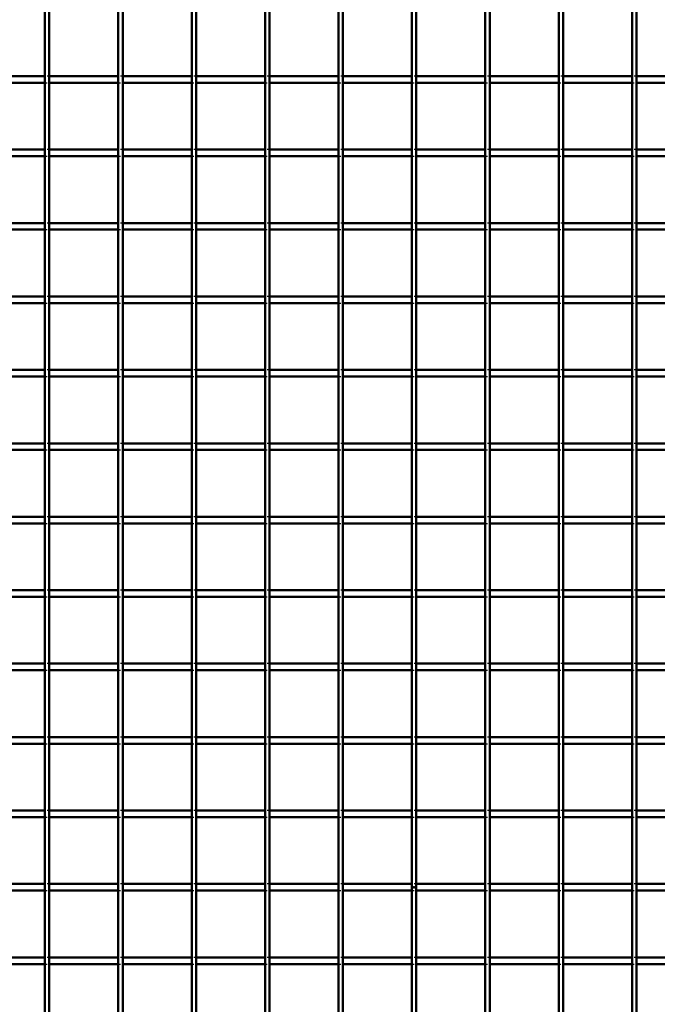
# Model space of a CAD drawing. Header units: millimetres. Extents: x -746 to 545, y -500 to 878.
# Tile 5 of 7: x -179 to 110, y -53 to 394. Entities that reach past the tile are written whole.
import ezdxf

# ---------------------------------------------------------------- set-up
doc = ezdxf.new("R2010")
doc.units = ezdxf.units.MM
doc.linetypes.add('Dashed', pattern=[2, 1, -1])
for name, color, linetype, lineweight in [('2d ConnectionPoints', 7, 'Continuous', 50), ('AM_0', 7, 'Continuous', 50), ('AM_9', 6, 'Dashed', 25)]:
    doc.layers.add(name, color=color, linetype=linetype, lineweight=lineweight)

# ---------------------------------------------------------------- blocks, each defined once
blk = doc.blocks.new('9_LP330333P35011000800VERTICALC7_0_in_LPP3303331180010003500_4')
at = {"layer": 'AM_0'}
for p, q in [((-167.65, -497), (-167.65, 497)), ((-165.65, -497), (-165.65, 497))]:
    blk.add_line(p, q, dxfattribs=at)
blk = doc.blocks.new('10_LP330333P35011000800VERTICALC8_0_in_LPP3303331180010003500_4')
at = {"layer": 'AM_0'}
for p, q in [((-134.32, -497), (-134.32, 497)), ((-132.32, -497), (-132.32, 497))]:
    blk.add_line(p, q, dxfattribs=at)
blk = doc.blocks.new('11_LP330333P35011000800VERTICALC9_0_in_LPP3303331180010003500_4')
at = {"layer": 'AM_0'}
for p, q in [((-100.99, -497), (-100.99, 497)), ((-98.99, -497), (-98.99, 497))]:
    blk.add_line(p, q, dxfattribs=at)
blk = doc.blocks.new('12_LP330333P35011000800VERTICALC10_0_in_LPP3303331180010003500_4')
at = {"layer": 'AM_0'}
for p, q in [((-67.66, -497), (-67.66, 497)), ((-65.66, -497), (-65.66, 497))]:
    blk.add_line(p, q, dxfattribs=at)
blk = doc.blocks.new('13_LP330333P35011000800VERTICALC11_0_in_LPP3303331180010003500_4')
at = {"layer": 'AM_0'}
for p, q in [((-34.33, -497), (-34.33, 497)), ((-32.33, -497), (-32.33, 497))]:
    blk.add_line(p, q, dxfattribs=at)
blk = doc.blocks.new('14_LP330333P35011000800VERTICALC12_0_in_LPP3303331180010003500_4')
at = {"layer": 'AM_0'}
for p, q in [((-1, -497), (-1, 497)), ((1, -497), (1, 497))]:
    blk.add_line(p, q, dxfattribs=at)
blk = doc.blocks.new('15_LP330333P35011000800VERTICALC13_0_in_LPP3303331180010003500_4')
at = {"layer": 'AM_0'}
for p, q in [((32.33, -497), (32.33, 497)), ((34.33, -497), (34.33, 497))]:
    blk.add_line(p, q, dxfattribs=at)
blk = doc.blocks.new('16_LP330333P35011000800VERTICALC14_0_in_LPP3303331180010003500_4')
at = {"layer": 'AM_0'}
for p, q in [((65.66, -497), (65.66, 497)), ((67.66, -497), (67.66, 497))]:
    blk.add_line(p, q, dxfattribs=at)
blk = doc.blocks.new('17_LP330333P35011000800VERTICALC15_0_in_LPP3303331180010003500_4')
at = {"layer": 'AM_0'}
for p, q in [((98.99, -497), (98.99, 497)), ((100.99, -497), (100.99, 497))]:
    blk.add_line(p, q, dxfattribs=at)
blk = doc.blocks.new('40_bgugy3ogl86qzg6vsyz0pb6bl________0_in_LPP3303331180010003500_4')
at = {"layer": 'AM_0'}
for p, q in [((-167.65, -31.83), (-198.98, -31.83)), ((-167.65, -34.83), (-198.98, -34.83)), ((-167.65, -31.83), (-167.65, -34.83)), ((-165.65, -34.83), (-165.65, -31.83)), ((-134.32, -31.83), (-165.65, -31.83)), ((-134.32, -34.83), (-165.65, -34.83)), ((-134.32, -31.83), (-134.32, -34.83)), ((-132.32, -34.83), (-132.32, -31.83)), ((-100.99, -31.83), (-132.32, -31.83)), ((-100.99, -34.83), (-132.32, -34.83)), ((-100.99, -31.83), (-100.99, -34.83)), ((-98.99, -34.83), (-98.99, -31.83)), ((-67.66, -31.83), (-98.99, -31.83)), ((-67.66, -34.83), (-98.99, -34.83)), ((-67.66, -31.83), (-67.66, -34.83)), ((-65.66, -34.83), (-65.66, -31.83)), ((-34.33, -31.83), (-65.66, -31.83)), ((-34.33, -34.83), (-65.66, -34.83)), ((-34.33, -31.83), (-34.33, -34.83)), ((-32.33, -34.83), (-32.33, -31.83)), ((-1, -31.83), (-32.33, -31.83)), ((-1, -34.83), (-32.33, -34.83)), ((-1, -31.83), (-1, -34.83)), ((1, -34.83), (1, -31.83)), ((32.33, -31.83), (1, -31.83)), ((32.33, -34.83), (1, -34.83)), ((32.33, -31.83), (32.33, -34.83)), ((34.33, -34.83), (34.33, -31.83)), ((65.66, -31.83), (34.33, -31.83)), ((65.66, -34.83), (34.33, -34.83)), ((65.66, -31.83), (65.66, -34.83)), ((98.99, -31.83), (67.66, -31.83)), ((67.66, -34.83), (67.66, -31.83)), ((98.99, -34.83), (67.66, -34.83)), ((98.99, -31.83), (98.99, -34.83)), ((100.99, -34.83), (100.99, -31.83)), ((132.32, -31.83), (100.99, -31.83)), ((132.32, -34.83), (100.99, -34.83))]:
    blk.add_line(p, q, dxfattribs=at)
at = {"layer": 'AM_9'}
for p, q in [((-165.65, -31.83), (-167.65, -31.83)), ((-167.65, -34.83), (-165.65, -34.83)), ((-132.32, -31.83), (-134.32, -31.83)), ((-134.32, -34.83), (-132.32, -34.83)), ((-98.99, -31.83), (-100.99, -31.83)), ((-100.99, -34.83), (-98.99, -34.83)), ((-65.66, -31.83), (-67.66, -31.83)), ((-67.66, -34.83), (-65.66, -34.83)), ((-32.33, -31.83), (-34.33, -31.83)), ((-34.33, -34.83), (-32.33, -34.83)), ((1, -31.83), (-1, -31.83)), ((-1, -34.83), (1, -34.83)), ((34.33, -31.83), (32.33, -31.83)), ((32.33, -34.83), (34.33, -34.83)), ((67.66, -31.83), (65.66, -31.83)), ((65.66, -34.83), (67.66, -34.83)), ((100.99, -31.83), (98.99, -31.83)), ((98.99, -34.83), (100.99, -34.83))]:
    blk.add_line(p, q, dxfattribs=at)
blk = doc.blocks.new('41_31twg9jzmk4v7obo5mo35s99h________0_in_LPP3303331180010003500_4')
at = {"layer": 'AM_0'}
for p, q in [((-167.65, 1.5), (-198.98, 1.5)), ((-167.65, 1.5), (-167.65, -1.5)), ((-165.65, -1.5), (-165.65, 1.5)), ((-134.32, 1.5), (-165.65, 1.5)), ((-134.32, 1.5), (-134.32, -1.5)), ((-132.32, -1.5), (-132.32, 1.5)), ((-100.99, 1.5), (-132.32, 1.5)), ((-100.99, 1.5), (-100.99, -1.5)), ((-98.99, -1.5), (-98.99, 1.5)), ((-67.66, 1.5), (-98.99, 1.5)), ((-67.66, 1.5), (-67.66, -1.5)), ((-65.66, -1.5), (-65.66, 1.5)), ((-34.33, 1.5), (-65.66, 1.5)), ((-34.33, 1.5), (-34.33, -1.5)), ((-32.33, -1.5), (-32.33, 1.5)), ((-1, 1.5), (-32.33, 1.5)), ((-1, 1.5), (-1, -1.5)), ((1, -1.5), (1, 1.5)), ((32.33, 1.5), (1, 1.5)), ((32.33, 1.5), (32.33, -1.5)), ((34.33, -1.5), (34.33, 1.5)), ((65.66, 1.5), (34.33, 1.5)), ((65.66, 1.5), (65.66, -1.5)), ((98.99, 1.5), (67.66, 1.5)), ((67.66, -1.5), (67.66, 1.5)), ((98.99, 1.5), (98.99, -1.5)), ((100.99, -1.5), (100.99, 1.5)), ((132.32, 1.5), (100.99, 1.5)), ((-167.65, -1.5), (-198.98, -1.5)), ((-134.32, -1.5), (-165.65, -1.5)), ((-100.99, -1.5), (-132.32, -1.5)), ((-67.66, -1.5), (-98.99, -1.5)), ((-34.33, -1.5), (-65.66, -1.5)), ((-1, -1.5), (-32.33, -1.5)), ((32.33, -1.5), (1, -1.5)), ((65.66, -1.5), (34.33, -1.5)), ((98.99, -1.5), (67.66, -1.5)), ((132.32, -1.5), (100.99, -1.5))]:
    blk.add_line(p, q, dxfattribs=at)
at = {"layer": 'AM_9'}
for p, q in [((-165.65, 1.5), (-167.65, 1.5)), ((-132.32, 1.5), (-134.32, 1.5)), ((-98.99, 1.5), (-100.99, 1.5)), ((-65.66, 1.5), (-67.66, 1.5)), ((-32.33, 1.5), (-34.33, 1.5)), ((1, 1.5), (-1, 1.5)), ((34.33, 1.5), (32.33, 1.5)), ((67.66, 1.5), (65.66, 1.5)), ((100.99, 1.5), (98.99, 1.5)), ((-167.65, -1.5), (-165.65, -1.5)), ((-134.32, -1.5), (-132.32, -1.5)), ((-100.99, -1.5), (-98.99, -1.5)), ((-67.66, -1.5), (-65.66, -1.5)), ((-34.33, -1.5), (-32.33, -1.5)), ((-1, -1.5), (1, -1.5)), ((32.33, -1.5), (34.33, -1.5)), ((65.66, -1.5), (67.66, -1.5)), ((98.99, -1.5), (100.99, -1.5))]:
    blk.add_line(p, q, dxfattribs=at)
blk = doc.blocks.new('42_ovfj961m6nguzmhi7xmbhgf4l________0_in_LPP3303331180010003500_4')
at = {"layer": 'AM_0'}
for p, q in [((-167.65, 34.83), (-198.98, 34.83)), ((-167.65, 31.83), (-198.98, 31.83)), ((-167.65, 34.83), (-167.65, 31.83)), ((-165.65, 31.83), (-165.65, 34.83)), ((-134.32, 34.83), (-165.65, 34.83)), ((-134.32, 31.83), (-165.65, 31.83)), ((-134.32, 34.83), (-134.32, 31.83)), ((-132.32, 31.83), (-132.32, 34.83)), ((-100.99, 34.83), (-132.32, 34.83)), ((-100.99, 31.83), (-132.32, 31.83)), ((-100.99, 34.83), (-100.99, 31.83)), ((-98.99, 31.83), (-98.99, 34.83)), ((-67.66, 34.83), (-98.99, 34.83)), ((-67.66, 31.83), (-98.99, 31.83)), ((-67.66, 34.83), (-67.66, 31.83)), ((-65.66, 31.83), (-65.66, 34.83)), ((-34.33, 34.83), (-65.66, 34.83)), ((-34.33, 31.83), (-65.66, 31.83)), ((-34.33, 34.83), (-34.33, 31.83)), ((-32.33, 31.83), (-32.33, 34.83)), ((-1, 34.83), (-32.33, 34.83)), ((-1, 31.83), (-32.33, 31.83)), ((-1, 34.83), (-1, 31.83)), ((1, 31.83), (1, 34.83)), ((32.33, 34.83), (1, 34.83)), ((32.33, 31.83), (1, 31.83)), ((32.33, 34.83), (32.33, 31.83)), ((34.33, 31.83), (34.33, 34.83)), ((65.66, 34.83), (34.33, 34.83)), ((65.66, 31.83), (34.33, 31.83)), ((65.66, 34.83), (65.66, 31.83)), ((98.99, 34.83), (67.66, 34.83)), ((67.66, 31.83), (67.66, 34.83)), ((98.99, 31.83), (67.66, 31.83)), ((98.99, 34.83), (98.99, 31.83)), ((100.99, 31.83), (100.99, 34.83)), ((132.32, 34.83), (100.99, 34.83)), ((132.32, 31.83), (100.99, 31.83))]:
    blk.add_line(p, q, dxfattribs=at)
at = {"layer": 'AM_9'}
for p, q in [((-165.65, 34.83), (-167.65, 34.83)), ((-167.65, 31.83), (-165.65, 31.83)), ((-132.32, 34.83), (-134.32, 34.83)), ((-134.32, 31.83), (-132.32, 31.83)), ((-98.99, 34.83), (-100.99, 34.83)), ((-100.99, 31.83), (-98.99, 31.83)), ((-65.66, 34.83), (-67.66, 34.83)), ((-67.66, 31.83), (-65.66, 31.83)), ((-32.33, 34.83), (-34.33, 34.83)), ((-34.33, 31.83), (-32.33, 31.83)), ((1, 34.83), (-1, 34.83)), ((-1, 31.83), (1, 31.83)), ((34.33, 34.83), (32.33, 34.83)), ((32.33, 31.83), (34.33, 31.83)), ((67.66, 34.83), (65.66, 34.83)), ((65.66, 31.83), (67.66, 31.83)), ((100.99, 34.83), (98.99, 34.83)), ((98.99, 31.83), (100.99, 31.83))]:
    blk.add_line(p, q, dxfattribs=at)
blk = doc.blocks.new('43_h4f9ytw68jjl3fickq7k7awpn________0_in_LPP3303331180010003500_4')
at = {"layer": 'AM_0'}
for p, q in [((-167.65, 68.16), (-198.98, 68.16)), ((-167.65, 68.16), (-167.65, 65.16)), ((-165.65, 65.16), (-165.65, 68.16)), ((-134.32, 68.16), (-165.65, 68.16)), ((-134.32, 68.16), (-134.32, 65.16)), ((-132.32, 65.16), (-132.32, 68.16)), ((-100.99, 68.16), (-132.32, 68.16)), ((-100.99, 68.16), (-100.99, 65.16)), ((-98.99, 65.16), (-98.99, 68.16)), ((-67.66, 68.16), (-98.99, 68.16)), ((-67.66, 68.16), (-67.66, 65.16)), ((-65.66, 65.16), (-65.66, 68.16)), ((-34.33, 68.16), (-65.66, 68.16)), ((-34.33, 68.16), (-34.33, 65.16)), ((-32.33, 65.16), (-32.33, 68.16)), ((-1, 68.16), (-32.33, 68.16)), ((-1, 68.16), (-1, 65.16)), ((1, 65.16), (1, 68.16)), ((32.33, 68.16), (1, 68.16)), ((32.33, 68.16), (32.33, 65.16)), ((34.33, 65.16), (34.33, 68.16)), ((65.66, 68.16), (34.33, 68.16)), ((65.66, 68.16), (65.66, 65.16)), ((98.99, 68.16), (67.66, 68.16)), ((67.66, 65.16), (67.66, 68.16)), ((98.99, 68.16), (98.99, 65.16)), ((100.99, 65.16), (100.99, 68.16)), ((132.32, 68.16), (100.99, 68.16)), ((-167.65, 65.16), (-198.98, 65.16)), ((-134.32, 65.16), (-165.65, 65.16)), ((-100.99, 65.16), (-132.32, 65.16)), ((-67.66, 65.16), (-98.99, 65.16)), ((-34.33, 65.16), (-65.66, 65.16)), ((-1, 65.16), (-32.33, 65.16)), ((32.33, 65.16), (1, 65.16)), ((65.66, 65.16), (34.33, 65.16)), ((98.99, 65.16), (67.66, 65.16)), ((132.32, 65.16), (100.99, 65.16))]:
    blk.add_line(p, q, dxfattribs=at)
at = {"layer": 'AM_9'}
for p, q in [((-165.65, 68.16), (-167.65, 68.16)), ((-132.32, 68.16), (-134.32, 68.16)), ((-98.99, 68.16), (-100.99, 68.16)), ((-65.66, 68.16), (-67.66, 68.16)), ((-32.33, 68.16), (-34.33, 68.16)), ((1, 68.16), (-1, 68.16)), ((34.33, 68.16), (32.33, 68.16)), ((67.66, 68.16), (65.66, 68.16)), ((100.99, 68.16), (98.99, 68.16)), ((-167.65, 65.16), (-165.65, 65.16)), ((-134.32, 65.16), (-132.32, 65.16)), ((-100.99, 65.16), (-98.99, 65.16)), ((-67.66, 65.16), (-65.66, 65.16)), ((-34.33, 65.16), (-32.33, 65.16)), ((-1, 65.16), (1, 65.16)), ((32.33, 65.16), (34.33, 65.16)), ((65.66, 65.16), (67.66, 65.16)), ((98.99, 65.16), (100.99, 65.16))]:
    blk.add_line(p, q, dxfattribs=at)
blk = doc.blocks.new('44_l9m6g13uwf5b7nxmsf90asswq________0_in_LPP3303331180010003500_4')
at = {"layer": 'AM_0'}
for p, q in [((-167.65, 101.49), (-198.98, 101.49)), ((-167.65, 98.49), (-198.98, 98.49)), ((-167.65, 101.49), (-167.65, 98.49)), ((-165.65, 98.49), (-165.65, 101.49)), ((-134.32, 101.49), (-165.65, 101.49)), ((-134.32, 98.49), (-165.65, 98.49)), ((-134.32, 101.49), (-134.32, 98.49)), ((-132.32, 98.49), (-132.32, 101.49)), ((-100.99, 101.49), (-132.32, 101.49)), ((-100.99, 98.49), (-132.32, 98.49)), ((-100.99, 101.49), (-100.99, 98.49)), ((-98.99, 98.49), (-98.99, 101.49)), ((-67.66, 101.49), (-98.99, 101.49)), ((-67.66, 98.49), (-98.99, 98.49)), ((-67.66, 101.49), (-67.66, 98.49)), ((-65.66, 98.49), (-65.66, 101.49)), ((-34.33, 101.49), (-65.66, 101.49)), ((-34.33, 98.49), (-65.66, 98.49)), ((-34.33, 101.49), (-34.33, 98.49)), ((-32.33, 98.49), (-32.33, 101.49)), ((-1, 101.49), (-32.33, 101.49)), ((-1, 98.49), (-32.33, 98.49)), ((-1, 101.49), (-1, 98.49)), ((1, 98.49), (1, 101.49)), ((32.33, 101.49), (1, 101.49)), ((32.33, 98.49), (1, 98.49)), ((32.33, 101.49), (32.33, 98.49)), ((34.33, 98.49), (34.33, 101.49)), ((65.66, 101.49), (34.33, 101.49)), ((65.66, 98.49), (34.33, 98.49)), ((65.66, 101.49), (65.66, 98.49)), ((98.99, 101.49), (67.66, 101.49)), ((67.66, 98.49), (67.66, 101.49)), ((98.99, 98.49), (67.66, 98.49)), ((98.99, 101.49), (98.99, 98.49)), ((100.99, 98.49), (100.99, 101.49)), ((132.32, 101.49), (100.99, 101.49)), ((132.32, 98.49), (100.99, 98.49))]:
    blk.add_line(p, q, dxfattribs=at)
at = {"layer": 'AM_9'}
for p, q in [((-165.65, 101.49), (-167.65, 101.49)), ((-167.65, 98.49), (-165.65, 98.49)), ((-132.32, 101.49), (-134.32, 101.49)), ((-134.32, 98.49), (-132.32, 98.49)), ((-98.99, 101.49), (-100.99, 101.49)), ((-100.99, 98.49), (-98.99, 98.49)), ((-65.66, 101.49), (-67.66, 101.49)), ((-67.66, 98.49), (-65.66, 98.49)), ((-32.33, 101.49), (-34.33, 101.49)), ((-34.33, 98.49), (-32.33, 98.49)), ((1, 101.49), (-1, 101.49)), ((-1, 98.49), (1, 98.49)), ((34.33, 101.49), (32.33, 101.49)), ((32.33, 98.49), (34.33, 98.49)), ((67.66, 101.49), (65.66, 101.49)), ((65.66, 98.49), (67.66, 98.49)), ((100.99, 101.49), (98.99, 101.49)), ((98.99, 98.49), (100.99, 98.49))]:
    blk.add_line(p, q, dxfattribs=at)
blk = doc.blocks.new('45_90svk3irihpl2sgqva3p557zi________0_in_LPP3303331180010003500_4')
at = {"layer": 'AM_0'}
for p, q in [((-167.65, 134.82), (-198.98, 134.82)), ((-167.65, 134.82), (-167.65, 131.82)), ((-165.65, 131.82), (-165.65, 134.82)), ((-134.32, 134.82), (-165.65, 134.82)), ((-134.32, 134.82), (-134.32, 131.82)), ((-132.32, 131.82), (-132.32, 134.82)), ((-100.99, 134.82), (-132.32, 134.82)), ((-100.99, 134.82), (-100.99, 131.82)), ((-98.99, 131.82), (-98.99, 134.82)), ((-67.66, 134.82), (-98.99, 134.82)), ((-67.66, 134.82), (-67.66, 131.82)), ((-65.66, 131.82), (-65.66, 134.82)), ((-34.33, 134.82), (-65.66, 134.82)), ((-34.33, 134.82), (-34.33, 131.82)), ((-32.33, 131.82), (-32.33, 134.82)), ((-1, 134.82), (-32.33, 134.82)), ((-1, 134.82), (-1, 131.82)), ((1, 131.82), (1, 134.82)), ((32.33, 134.82), (1, 134.82)), ((32.33, 134.82), (32.33, 131.82)), ((34.33, 131.82), (34.33, 134.82)), ((65.66, 134.82), (34.33, 134.82)), ((65.66, 134.82), (65.66, 131.82)), ((98.99, 134.82), (67.66, 134.82)), ((67.66, 131.82), (67.66, 134.82)), ((98.99, 134.82), (98.99, 131.82)), ((100.99, 131.82), (100.99, 134.82)), ((132.32, 134.82), (100.99, 134.82)), ((-167.65, 131.82), (-198.98, 131.82)), ((-134.32, 131.82), (-165.65, 131.82)), ((-100.99, 131.82), (-132.32, 131.82)), ((-67.66, 131.82), (-98.99, 131.82)), ((-34.33, 131.82), (-65.66, 131.82)), ((-1, 131.82), (-32.33, 131.82)), ((32.33, 131.82), (1, 131.82)), ((65.66, 131.82), (34.33, 131.82)), ((98.99, 131.82), (67.66, 131.82)), ((132.32, 131.82), (100.99, 131.82))]:
    blk.add_line(p, q, dxfattribs=at)
at = {"layer": 'AM_9'}
for p, q in [((-165.65, 134.82), (-167.65, 134.82)), ((-132.32, 134.82), (-134.32, 134.82)), ((-98.99, 134.82), (-100.99, 134.82)), ((-65.66, 134.82), (-67.66, 134.82)), ((-32.33, 134.82), (-34.33, 134.82)), ((1, 134.82), (-1, 134.82)), ((34.33, 134.82), (32.33, 134.82)), ((67.66, 134.82), (65.66, 134.82)), ((100.99, 134.82), (98.99, 134.82)), ((-167.65, 131.82), (-165.65, 131.82)), ((-134.32, 131.82), (-132.32, 131.82)), ((-100.99, 131.82), (-98.99, 131.82)), ((-67.66, 131.82), (-65.66, 131.82)), ((-34.33, 131.82), (-32.33, 131.82)), ((-1, 131.82), (1, 131.82)), ((32.33, 131.82), (34.33, 131.82)), ((65.66, 131.82), (67.66, 131.82)), ((98.99, 131.82), (100.99, 131.82))]:
    blk.add_line(p, q, dxfattribs=at)
blk = doc.blocks.new('46_mqjucdpu6v6avgeu91d9fmqor________0_in_LPP3303331180010003500_4')
at = {"layer": 'AM_0'}
for p, q in [((-167.65, 168.15), (-198.98, 168.15)), ((-167.65, 168.15), (-167.65, 165.15)), ((-165.65, 165.15), (-165.65, 168.15)), ((-134.32, 168.15), (-165.65, 168.15)), ((-134.32, 168.15), (-134.32, 165.15)), ((-132.32, 165.15), (-132.32, 168.15)), ((-100.99, 168.15), (-132.32, 168.15)), ((-100.99, 168.15), (-100.99, 165.15)), ((-98.99, 165.15), (-98.99, 168.15)), ((-67.66, 168.15), (-98.99, 168.15)), ((-67.66, 168.15), (-67.66, 165.15)), ((-65.66, 165.15), (-65.66, 168.15)), ((-34.33, 168.15), (-65.66, 168.15)), ((-34.33, 168.15), (-34.33, 165.15)), ((-32.33, 165.15), (-32.33, 168.15)), ((-1, 168.15), (-32.33, 168.15)), ((-1, 168.15), (-1, 165.15)), ((1, 165.15), (1, 168.15)), ((32.33, 168.15), (1, 168.15)), ((32.33, 168.15), (32.33, 165.15)), ((34.33, 165.15), (34.33, 168.15)), ((65.66, 168.15), (34.33, 168.15)), ((65.66, 168.15), (65.66, 165.15)), ((98.99, 168.15), (67.66, 168.15)), ((67.66, 165.15), (67.66, 168.15)), ((98.99, 168.15), (98.99, 165.15)), ((100.99, 165.15), (100.99, 168.15)), ((132.32, 168.15), (100.99, 168.15)), ((-167.65, 165.15), (-198.98, 165.15)), ((-134.32, 165.15), (-165.65, 165.15)), ((-100.99, 165.15), (-132.32, 165.15)), ((-67.66, 165.15), (-98.99, 165.15)), ((-34.33, 165.15), (-65.66, 165.15)), ((-1, 165.15), (-32.33, 165.15)), ((32.33, 165.15), (1, 165.15)), ((65.66, 165.15), (34.33, 165.15)), ((98.99, 165.15), (67.66, 165.15)), ((132.32, 165.15), (100.99, 165.15))]:
    blk.add_line(p, q, dxfattribs=at)
at = {"layer": 'AM_9'}
for p, q in [((-165.65, 168.15), (-167.65, 168.15)), ((-132.32, 168.15), (-134.32, 168.15)), ((-98.99, 168.15), (-100.99, 168.15)), ((-65.66, 168.15), (-67.66, 168.15)), ((-32.33, 168.15), (-34.33, 168.15)), ((1, 168.15), (-1, 168.15)), ((34.33, 168.15), (32.33, 168.15)), ((67.66, 168.15), (65.66, 168.15)), ((100.99, 168.15), (98.99, 168.15)), ((-167.65, 165.15), (-165.65, 165.15)), ((-134.32, 165.15), (-132.32, 165.15)), ((-100.99, 165.15), (-98.99, 165.15)), ((-67.66, 165.15), (-65.66, 165.15)), ((-34.33, 165.15), (-32.33, 165.15)), ((-1, 165.15), (1, 165.15)), ((32.33, 165.15), (34.33, 165.15)), ((65.66, 165.15), (67.66, 165.15)), ((98.99, 165.15), (100.99, 165.15))]:
    blk.add_line(p, q, dxfattribs=at)
blk = doc.blocks.new('47_wol8me9xawhyvbc7wz825y75o________0_in_LPP3303331180010003500_4')
at = {"layer": 'AM_0'}
for p, q in [((-167.65, 201.48), (-198.98, 201.48)), ((-167.65, 201.48), (-167.65, 198.48)), ((-165.65, 198.48), (-165.65, 201.48)), ((-134.32, 201.48), (-165.65, 201.48)), ((-134.32, 201.48), (-134.32, 198.48)), ((-132.32, 198.48), (-132.32, 201.48)), ((-100.99, 201.48), (-132.32, 201.48)), ((-100.99, 201.48), (-100.99, 198.48)), ((-98.99, 198.48), (-98.99, 201.48)), ((-67.66, 201.48), (-98.99, 201.48)), ((-67.66, 201.48), (-67.66, 198.48)), ((-65.66, 198.48), (-65.66, 201.48)), ((-34.33, 201.48), (-65.66, 201.48)), ((-34.33, 201.48), (-34.33, 198.48)), ((-32.33, 198.48), (-32.33, 201.48)), ((-1, 201.48), (-32.33, 201.48)), ((-1, 201.48), (-1, 198.48)), ((1, 198.48), (1, 201.48)), ((32.33, 201.48), (1, 201.48)), ((32.33, 201.48), (32.33, 198.48)), ((34.33, 198.48), (34.33, 201.48)), ((65.66, 201.48), (34.33, 201.48)), ((65.66, 201.48), (65.66, 198.48)), ((98.99, 201.48), (67.66, 201.48)), ((67.66, 198.48), (67.66, 201.48)), ((98.99, 201.48), (98.99, 198.48)), ((100.99, 198.48), (100.99, 201.48)), ((132.32, 201.48), (100.99, 201.48)), ((-167.65, 198.48), (-198.98, 198.48)), ((-134.32, 198.48), (-165.65, 198.48)), ((-100.99, 198.48), (-132.32, 198.48)), ((-67.66, 198.48), (-98.99, 198.48)), ((-34.33, 198.48), (-65.66, 198.48)), ((-1, 198.48), (-32.33, 198.48)), ((32.33, 198.48), (1, 198.48)), ((65.66, 198.48), (34.33, 198.48)), ((98.99, 198.48), (67.66, 198.48)), ((132.32, 198.48), (100.99, 198.48))]:
    blk.add_line(p, q, dxfattribs=at)
at = {"layer": 'AM_9'}
for p, q in [((-165.65, 201.48), (-167.65, 201.48)), ((-132.32, 201.48), (-134.32, 201.48)), ((-98.99, 201.48), (-100.99, 201.48)), ((-65.66, 201.48), (-67.66, 201.48)), ((-32.33, 201.48), (-34.33, 201.48)), ((1, 201.48), (-1, 201.48)), ((34.33, 201.48), (32.33, 201.48)), ((67.66, 201.48), (65.66, 201.48)), ((100.99, 201.48), (98.99, 201.48)), ((-167.65, 198.48), (-165.65, 198.48)), ((-134.32, 198.48), (-132.32, 198.48)), ((-100.99, 198.48), (-98.99, 198.48)), ((-67.66, 198.48), (-65.66, 198.48)), ((-34.33, 198.48), (-32.33, 198.48)), ((-1, 198.48), (1, 198.48)), ((32.33, 198.48), (34.33, 198.48)), ((65.66, 198.48), (67.66, 198.48)), ((98.99, 198.48), (100.99, 198.48))]:
    blk.add_line(p, q, dxfattribs=at)
blk = doc.blocks.new('48_c5yar2lckm9rbvnzd8tlqbzdh________0_in_LPP3303331180010003500_4')
at = {"layer": 'AM_0'}
for p, q in [((-167.65, 234.81), (-198.98, 234.81)), ((-167.65, 234.81), (-167.65, 231.81)), ((-165.65, 231.81), (-165.65, 234.81)), ((-134.32, 234.81), (-165.65, 234.81)), ((-134.32, 234.81), (-134.32, 231.81)), ((-132.32, 231.81), (-132.32, 234.81)), ((-100.99, 234.81), (-132.32, 234.81)), ((-100.99, 234.81), (-100.99, 231.81)), ((-98.99, 231.81), (-98.99, 234.81)), ((-67.66, 234.81), (-98.99, 234.81)), ((-67.66, 234.81), (-67.66, 231.81)), ((-65.66, 231.81), (-65.66, 234.81)), ((-34.33, 234.81), (-65.66, 234.81)), ((-34.33, 234.81), (-34.33, 231.81)), ((-32.33, 231.81), (-32.33, 234.81)), ((-1, 234.81), (-32.33, 234.81)), ((-1, 234.81), (-1, 231.81)), ((1, 231.81), (1, 234.81)), ((32.33, 234.81), (1, 234.81)), ((32.33, 234.81), (32.33, 231.81)), ((34.33, 231.81), (34.33, 234.81)), ((65.66, 234.81), (34.33, 234.81)), ((65.66, 234.81), (65.66, 231.81)), ((98.99, 234.81), (67.66, 234.81)), ((67.66, 231.81), (67.66, 234.81)), ((98.99, 234.81), (98.99, 231.81)), ((100.99, 231.81), (100.99, 234.81)), ((132.32, 234.81), (100.99, 234.81)), ((-167.65, 231.81), (-198.98, 231.81)), ((-134.32, 231.81), (-165.65, 231.81)), ((-100.99, 231.81), (-132.32, 231.81)), ((-67.66, 231.81), (-98.99, 231.81)), ((-34.33, 231.81), (-65.66, 231.81)), ((-1, 231.81), (-32.33, 231.81)), ((32.33, 231.81), (1, 231.81)), ((65.66, 231.81), (34.33, 231.81)), ((98.99, 231.81), (67.66, 231.81)), ((132.32, 231.81), (100.99, 231.81))]:
    blk.add_line(p, q, dxfattribs=at)
at = {"layer": 'AM_9'}
for p, q in [((-165.65, 234.81), (-167.65, 234.81)), ((-132.32, 234.81), (-134.32, 234.81)), ((-98.99, 234.81), (-100.99, 234.81)), ((-65.66, 234.81), (-67.66, 234.81)), ((-32.33, 234.81), (-34.33, 234.81)), ((1, 234.81), (-1, 234.81)), ((34.33, 234.81), (32.33, 234.81)), ((67.66, 234.81), (65.66, 234.81)), ((100.99, 234.81), (98.99, 234.81)), ((-167.65, 231.81), (-165.65, 231.81)), ((-134.32, 231.81), (-132.32, 231.81)), ((-100.99, 231.81), (-98.99, 231.81)), ((-67.66, 231.81), (-65.66, 231.81)), ((-34.33, 231.81), (-32.33, 231.81)), ((-1, 231.81), (1, 231.81)), ((32.33, 231.81), (34.33, 231.81)), ((65.66, 231.81), (67.66, 231.81)), ((98.99, 231.81), (100.99, 231.81))]:
    blk.add_line(p, q, dxfattribs=at)
blk = doc.blocks.new('49_zucpyiytfohfqq953yfcvrx7o________0_in_LPP3303331180010003500_4')
at = {"layer": 'AM_0'}
for p, q in [((-167.65, 268.14), (-198.98, 268.14)), ((-167.65, 268.14), (-167.65, 265.14)), ((-165.65, 265.14), (-165.65, 268.14)), ((-134.32, 268.14), (-165.65, 268.14)), ((-134.32, 268.14), (-134.32, 265.14)), ((-132.32, 265.14), (-132.32, 268.14)), ((-100.99, 268.14), (-132.32, 268.14)), ((-100.99, 268.14), (-100.99, 265.14)), ((-98.99, 265.14), (-98.99, 268.14)), ((-67.66, 268.14), (-98.99, 268.14)), ((-67.66, 268.14), (-67.66, 265.14)), ((-65.66, 265.14), (-65.66, 268.14)), ((-34.33, 268.14), (-65.66, 268.14)), ((-34.33, 268.14), (-34.33, 265.14)), ((-32.33, 265.14), (-32.33, 268.14)), ((-1, 268.14), (-32.33, 268.14)), ((-1, 268.14), (-1, 265.14)), ((1, 265.14), (1, 268.14)), ((32.33, 268.14), (1, 268.14)), ((32.33, 268.14), (32.33, 265.14)), ((34.33, 265.14), (34.33, 268.14)), ((65.66, 268.14), (34.33, 268.14)), ((65.66, 268.14), (65.66, 265.14)), ((98.99, 268.14), (67.66, 268.14)), ((67.66, 265.14), (67.66, 268.14)), ((98.99, 268.14), (98.99, 265.14)), ((100.99, 265.14), (100.99, 268.14)), ((132.32, 268.14), (100.99, 268.14)), ((-167.65, 265.14), (-198.98, 265.14)), ((-134.32, 265.14), (-165.65, 265.14)), ((-100.99, 265.14), (-132.32, 265.14)), ((-67.66, 265.14), (-98.99, 265.14)), ((-34.33, 265.14), (-65.66, 265.14)), ((-1, 265.14), (-32.33, 265.14)), ((32.33, 265.14), (1, 265.14)), ((65.66, 265.14), (34.33, 265.14)), ((98.99, 265.14), (67.66, 265.14)), ((132.32, 265.14), (100.99, 265.14))]:
    blk.add_line(p, q, dxfattribs=at)
at = {"layer": 'AM_9'}
for p, q in [((-165.65, 268.14), (-167.65, 268.14)), ((-132.32, 268.14), (-134.32, 268.14)), ((-98.99, 268.14), (-100.99, 268.14)), ((-65.66, 268.14), (-67.66, 268.14)), ((-32.33, 268.14), (-34.33, 268.14)), ((1, 268.14), (-1, 268.14)), ((34.33, 268.14), (32.33, 268.14)), ((67.66, 268.14), (65.66, 268.14)), ((100.99, 268.14), (98.99, 268.14)), ((-167.65, 265.14), (-165.65, 265.14)), ((-134.32, 265.14), (-132.32, 265.14)), ((-100.99, 265.14), (-98.99, 265.14)), ((-67.66, 265.14), (-65.66, 265.14)), ((-34.33, 265.14), (-32.33, 265.14)), ((-1, 265.14), (1, 265.14)), ((32.33, 265.14), (34.33, 265.14)), ((65.66, 265.14), (67.66, 265.14)), ((98.99, 265.14), (100.99, 265.14))]:
    blk.add_line(p, q, dxfattribs=at)
blk = doc.blocks.new('50_pwhfswc0gq0rcn8xcbu4gffvo________0_in_LPP3303331180010003500_4')
at = {"layer": 'AM_0'}
for p, q in [((-167.65, 301.47), (-198.98, 301.47)), ((-167.65, 301.47), (-167.65, 298.47)), ((-165.65, 298.47), (-165.65, 301.47)), ((-134.32, 301.47), (-165.65, 301.47)), ((-134.32, 301.47), (-134.32, 298.47)), ((-132.32, 298.47), (-132.32, 301.47)), ((-100.99, 301.47), (-132.32, 301.47)), ((-100.99, 301.47), (-100.99, 298.47)), ((-98.99, 298.47), (-98.99, 301.47)), ((-67.66, 301.47), (-98.99, 301.47)), ((-67.66, 301.47), (-67.66, 298.47)), ((-65.66, 298.47), (-65.66, 301.47)), ((-34.33, 301.47), (-65.66, 301.47)), ((-34.33, 301.47), (-34.33, 298.47)), ((-32.33, 298.47), (-32.33, 301.47)), ((-1, 301.47), (-32.33, 301.47)), ((-1, 301.47), (-1, 298.47)), ((1, 298.47), (1, 301.47)), ((32.33, 301.47), (1, 301.47)), ((32.33, 301.47), (32.33, 298.47)), ((34.33, 298.47), (34.33, 301.47)), ((65.66, 301.47), (34.33, 301.47)), ((65.66, 301.47), (65.66, 298.47)), ((98.99, 301.47), (67.66, 301.47)), ((67.66, 298.47), (67.66, 301.47)), ((98.99, 301.47), (98.99, 298.47)), ((100.99, 298.47), (100.99, 301.47)), ((132.32, 301.47), (100.99, 301.47)), ((-167.65, 298.47), (-198.98, 298.47)), ((-134.32, 298.47), (-165.65, 298.47)), ((-100.99, 298.47), (-132.32, 298.47)), ((-67.66, 298.47), (-98.99, 298.47)), ((-34.33, 298.47), (-65.66, 298.47)), ((-1, 298.47), (-32.33, 298.47)), ((32.33, 298.47), (1, 298.47)), ((65.66, 298.47), (34.33, 298.47)), ((98.99, 298.47), (67.66, 298.47)), ((132.32, 298.47), (100.99, 298.47))]:
    blk.add_line(p, q, dxfattribs=at)
at = {"layer": 'AM_9'}
for p, q in [((-165.65, 301.47), (-167.65, 301.47)), ((-132.32, 301.47), (-134.32, 301.47)), ((-98.99, 301.47), (-100.99, 301.47)), ((-65.66, 301.47), (-67.66, 301.47)), ((-32.33, 301.47), (-34.33, 301.47)), ((1, 301.47), (-1, 301.47)), ((34.33, 301.47), (32.33, 301.47)), ((67.66, 301.47), (65.66, 301.47)), ((100.99, 301.47), (98.99, 301.47)), ((-167.65, 298.47), (-165.65, 298.47)), ((-134.32, 298.47), (-132.32, 298.47)), ((-100.99, 298.47), (-98.99, 298.47)), ((-67.66, 298.47), (-65.66, 298.47)), ((-34.33, 298.47), (-32.33, 298.47)), ((-1, 298.47), (1, 298.47)), ((32.33, 298.47), (34.33, 298.47)), ((65.66, 298.47), (67.66, 298.47)), ((98.99, 298.47), (100.99, 298.47))]:
    blk.add_line(p, q, dxfattribs=at)
blk = doc.blocks.new('51_mb0n2tgub45ddtrit8gewozeg________0_in_LPP3303331180010003500_4')
at = {"layer": 'AM_0'}
for p, q in [((-167.65, 334.8), (-198.98, 334.8)), ((-167.65, 331.8), (-198.98, 331.8)), ((-167.65, 334.8), (-167.65, 331.8)), ((-165.65, 331.8), (-165.65, 334.8)), ((-134.32, 334.8), (-165.65, 334.8)), ((-134.32, 331.8), (-165.65, 331.8)), ((-134.32, 334.8), (-134.32, 331.8)), ((-132.32, 331.8), (-132.32, 334.8)), ((-100.99, 334.8), (-132.32, 334.8)), ((-100.99, 331.8), (-132.32, 331.8)), ((-100.99, 334.8), (-100.99, 331.8)), ((-98.99, 331.8), (-98.99, 334.8)), ((-67.66, 334.8), (-98.99, 334.8)), ((-67.66, 331.8), (-98.99, 331.8)), ((-67.66, 334.8), (-67.66, 331.8)), ((-65.66, 331.8), (-65.66, 334.8)), ((-34.33, 334.8), (-65.66, 334.8)), ((-34.33, 331.8), (-65.66, 331.8)), ((-34.33, 334.8), (-34.33, 331.8)), ((-32.33, 331.8), (-32.33, 334.8)), ((-1, 334.8), (-32.33, 334.8)), ((-1, 331.8), (-32.33, 331.8)), ((-1, 334.8), (-1, 331.8)), ((1, 331.8), (1, 334.8)), ((32.33, 334.8), (1, 334.8)), ((32.33, 331.8), (1, 331.8)), ((32.33, 334.8), (32.33, 331.8)), ((34.33, 331.8), (34.33, 334.8)), ((65.66, 334.8), (34.33, 334.8)), ((65.66, 331.8), (34.33, 331.8)), ((65.66, 334.8), (65.66, 331.8)), ((98.99, 334.8), (67.66, 334.8)), ((67.66, 331.8), (67.66, 334.8)), ((98.99, 331.8), (67.66, 331.8)), ((98.99, 334.8), (98.99, 331.8)), ((100.99, 331.8), (100.99, 334.8)), ((132.32, 334.8), (100.99, 334.8)), ((132.32, 331.8), (100.99, 331.8))]:
    blk.add_line(p, q, dxfattribs=at)
at = {"layer": 'AM_9'}
for p, q in [((-165.65, 334.8), (-167.65, 334.8)), ((-167.65, 331.8), (-165.65, 331.8)), ((-132.32, 334.8), (-134.32, 334.8)), ((-134.32, 331.8), (-132.32, 331.8)), ((-98.99, 334.8), (-100.99, 334.8)), ((-100.99, 331.8), (-98.99, 331.8)), ((-65.66, 334.8), (-67.66, 334.8)), ((-67.66, 331.8), (-65.66, 331.8)), ((-32.33, 334.8), (-34.33, 334.8)), ((-34.33, 331.8), (-32.33, 331.8)), ((1, 334.8), (-1, 334.8)), ((-1, 331.8), (1, 331.8)), ((34.33, 334.8), (32.33, 334.8)), ((32.33, 331.8), (34.33, 331.8)), ((67.66, 334.8), (65.66, 334.8)), ((65.66, 331.8), (67.66, 331.8)), ((100.99, 334.8), (98.99, 334.8)), ((98.99, 331.8), (100.99, 331.8))]:
    blk.add_line(p, q, dxfattribs=at)
blk = doc.blocks.new('52_bwo99y7qbs5seuy73dzooofx1________0_in_LPP3303331180010003500_4')
at = {"layer": 'AM_0'}
for p, q in [((-167.65, 368.13), (-198.98, 368.13)), ((-167.65, 368.13), (-167.65, 365.13)), ((-165.65, 365.13), (-165.65, 368.13)), ((-134.32, 368.13), (-165.65, 368.13)), ((-134.32, 368.13), (-134.32, 365.13)), ((-132.32, 365.13), (-132.32, 368.13)), ((-100.99, 368.13), (-132.32, 368.13)), ((-100.99, 368.13), (-100.99, 365.13)), ((-98.99, 365.13), (-98.99, 368.13)), ((-67.66, 368.13), (-98.99, 368.13)), ((-67.66, 368.13), (-67.66, 365.13)), ((-65.66, 365.13), (-65.66, 368.13)), ((-34.33, 368.13), (-65.66, 368.13)), ((-34.33, 368.13), (-34.33, 365.13)), ((-32.33, 365.13), (-32.33, 368.13)), ((-1, 368.13), (-32.33, 368.13)), ((-1, 368.13), (-1, 365.13)), ((1, 365.13), (1, 368.13)), ((32.33, 368.13), (1, 368.13)), ((32.33, 368.13), (32.33, 365.13)), ((34.33, 365.13), (34.33, 368.13)), ((65.66, 368.13), (34.33, 368.13)), ((65.66, 368.13), (65.66, 365.13)), ((98.99, 368.13), (67.66, 368.13)), ((67.66, 365.13), (67.66, 368.13)), ((98.99, 368.13), (98.99, 365.13)), ((100.99, 365.13), (100.99, 368.13)), ((132.32, 368.13), (100.99, 368.13)), ((-167.65, 365.13), (-198.98, 365.13)), ((-134.32, 365.13), (-165.65, 365.13)), ((-100.99, 365.13), (-132.32, 365.13)), ((-67.66, 365.13), (-98.99, 365.13)), ((-34.33, 365.13), (-65.66, 365.13)), ((-1, 365.13), (-32.33, 365.13)), ((32.33, 365.13), (1, 365.13)), ((65.66, 365.13), (34.33, 365.13)), ((98.99, 365.13), (67.66, 365.13)), ((132.32, 365.13), (100.99, 365.13))]:
    blk.add_line(p, q, dxfattribs=at)
at = {"layer": 'AM_9'}
for p, q in [((-165.65, 368.13), (-167.65, 368.13)), ((-132.32, 368.13), (-134.32, 368.13)), ((-98.99, 368.13), (-100.99, 368.13)), ((-65.66, 368.13), (-67.66, 368.13)), ((-32.33, 368.13), (-34.33, 368.13)), ((1, 368.13), (-1, 368.13)), ((34.33, 368.13), (32.33, 368.13)), ((67.66, 368.13), (65.66, 368.13)), ((100.99, 368.13), (98.99, 368.13)), ((-167.65, 365.13), (-165.65, 365.13)), ((-134.32, 365.13), (-132.32, 365.13)), ((-100.99, 365.13), (-98.99, 365.13)), ((-67.66, 365.13), (-65.66, 365.13)), ((-34.33, 365.13), (-32.33, 365.13)), ((-1, 365.13), (1, 365.13)), ((32.33, 365.13), (34.33, 365.13)), ((65.66, 365.13), (67.66, 365.13)), ((98.99, 365.13), (100.99, 365.13))]:
    blk.add_line(p, q, dxfattribs=at)

msp = doc.modelspace()

# ---------------------------------------------------------------- linework, layer by layer
at = {"layer": '2d ConnectionPoints'}
msp.add_point((0, 0), dxfattribs=at)
msp.add_point((0, 0), dxfattribs=at)
msp.add_point((0, 0), dxfattribs=at)
msp.add_point((0, 0), dxfattribs=at)
msp.add_point((0, 0), dxfattribs=at)
msp.add_point((0, 0), dxfattribs=at)
msp.add_point((0, 0), dxfattribs=at)

# ---------------------------------------------------------------- block references
for name in ['9_LP330333P35011000800VERTICALC7_0_in_LPP3303331180010003500_4', '10_LP330333P35011000800VERTICALC8_0_in_LPP3303331180010003500_4', '11_LP330333P35011000800VERTICALC9_0_in_LPP3303331180010003500_4', '12_LP330333P35011000800VERTICALC10_0_in_LPP3303331180010003500_4', '13_LP330333P35011000800VERTICALC11_0_in_LPP3303331180010003500_4', '14_LP330333P35011000800VERTICALC12_0_in_LPP3303331180010003500_4', '15_LP330333P35011000800VERTICALC13_0_in_LPP3303331180010003500_4', '16_LP330333P35011000800VERTICALC14_0_in_LPP3303331180010003500_4', '17_LP330333P35011000800VERTICALC15_0_in_LPP3303331180010003500_4', '52_bwo99y7qbs5seuy73dzooofx1________0_in_LPP3303331180010003500_4', '51_mb0n2tgub45ddtrit8gewozeg________0_in_LPP3303331180010003500_4', '50_pwhfswc0gq0rcn8xcbu4gffvo________0_in_LPP3303331180010003500_4', '49_zucpyiytfohfqq953yfcvrx7o________0_in_LPP3303331180010003500_4', '48_c5yar2lckm9rbvnzd8tlqbzdh________0_in_LPP3303331180010003500_4', '47_wol8me9xawhyvbc7wz825y75o________0_in_LPP3303331180010003500_4', '46_mqjucdpu6v6avgeu91d9fmqor________0_in_LPP3303331180010003500_4', '45_90svk3irihpl2sgqva3p557zi________0_in_LPP3303331180010003500_4', '44_l9m6g13uwf5b7nxmsf90asswq________0_in_LPP3303331180010003500_4', '43_h4f9ytw68jjl3fickq7k7awpn________0_in_LPP3303331180010003500_4', '42_ovfj961m6nguzmhi7xmbhgf4l________0_in_LPP3303331180010003500_4', '41_31twg9jzmk4v7obo5mo35s99h________0_in_LPP3303331180010003500_4', '40_bgugy3ogl86qzg6vsyz0pb6bl________0_in_LPP3303331180010003500_4']:
    msp.add_blockref(name, (0, 0))

doc.saveas('drawing.dxf')
